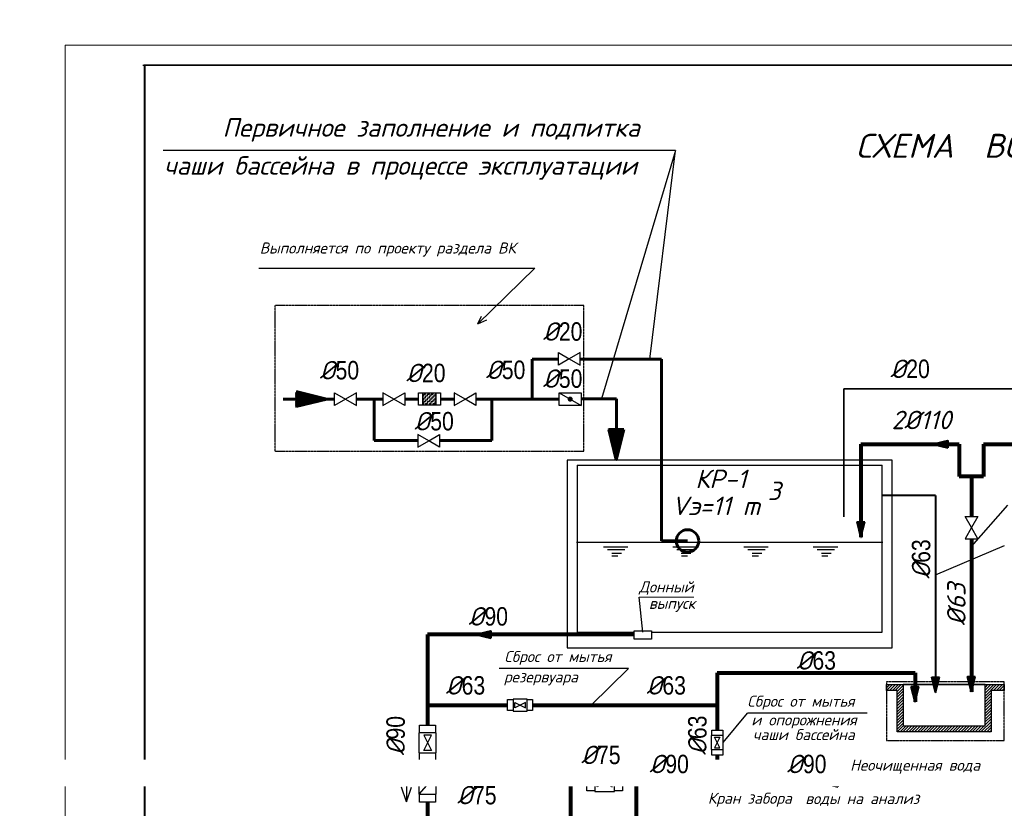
# Model space of a CAD drawing. Extents: x 4114239 to 5838486, y 780458 to 1383318.
# Tile 152 of 231: x 4307661 to 4332364, y 1276986 to 1296787. Entities that reach past the tile are written whole.
import ezdxf
from ezdxf import colors
from ezdxf.entities.mleader import LeaderData, LeaderLine
from ezdxf.enums import TextEntityAlignment as Align
from ezdxf.math import Vec2, Vec3

# ---------------------------------------------------------------- set-up
doc = ezdxf.new("R2010")
doc.units = 0
doc.header["$MEASUREMENT"] = 0
doc.linetypes.add('DASHDOT', pattern=[1, 0.5, -0.25, 0, -0.25])
for name, color, linetype, lineweight in [('-N1-B1-', 5, 'Continuous', 50), ('BRAVARIJA', 5, 'Continuous', 35), ('линия40', 7, 'Continuous', 5), ('облицовки', 10, 'Continuous', 40), ('Основные', 160, 'Continuous', 40)]:
    doc.layers.add(name, color=color, linetype=linetype, lineweight=lineweight)
for name, color, linetype in [('100_AXIS', 8, 'DASHDOT'), ('100_HATCH_WET', 150, 'Continuous'), ('100_TEXT_SEC', 161, 'Continuous'), ('URZADZENIA', 7, 'Continuous'), ('ZAW', 7, 'Continuous'), ('рамка', 206, 'Continuous'), ('Слой2', 1, 'Continuous')]:
    doc.layers.add(name, color=color, linetype=linetype)
doc.layers.add('Конструктив - Перегородки_Ном._пера__47', color=7, linetype='Continuous', lineweight=40, true_color=0x373737)
doc.layers.add('Отметки', color=7, linetype='Continuous', lineweight=0, true_color=0x221726)
doc.styles.add('ISOCPEUR_1.00', font='isocpeui.ttf')
doc.styles.add('ГОСТ 250', font='isocpeui.ttf', dxfattribs={"height": 300})

# ---------------------------------------------------------------- blocks, each defined once
blk = doc.blocks.new('_None')

msp = doc.modelspace()

# ---------------------------------------------------------------- hatches: boundary and pattern name
at = {"lineweight": 60, "true_color": 0x008ebd}
h = msp.add_hatch(dxfattribs=at)
h.set_pattern_fill('ANSI31', color=142, scale=75.264303, angle=90, style=0)
h.set_pattern_definition([(135, (4318017.132, 1480765.076), (-6.65248736, -6.65248736), [])])
h.paths.add_polyline_path([(4315363.4468, 1287260.6134), (4314594.8815, 1287448.3178), (4314594.8815, 1287072.9091)])
h = msp.add_hatch(dxfattribs=at)
h.set_pattern_fill('ANSI31', color=142, scale=75.264303, style=0)
h.set_pattern_definition([(45, (4516131.875, 1283078.553), (-6.65248736, 6.65248736), [])])
h.paths.add_polyline_path([(4322627.4123, 1285732.2386), (4322815.1167, 1286500.8038), (4322439.7079, 1286500.8038)])
at = {"layer": '100_TEXT_SEC'}
h = msp.add_hatch(dxfattribs=at)
h.set_pattern_fill('ANSI31', color=256, scale=410, style=0)
h.set_pattern_definition([(45, (2543082.25, 1682972.1), (-36.2392225, 36.2392225), [])])
h.paths.add_polyline_path([(4331881.7524, 1279055.1), (4330818.1377, 1279055.1), (4330713.3401, 1278905.1), (4332031.7524, 1278905.1), (4332031.7524, 1279945.1), (4332359.2524, 1279945.1), (4332359.2524, 1280095.1), (4331881.7524, 1280095.1)])
h.paths.add_polyline_path([(4330713.3401, 1278905.1), (4330818.1377, 1279055.1), (4330036.8729, 1279055.1), (4329905.0248, 1278905.1)])
h.paths.add_polyline_path([(4329675.2524, 1278905.1), (4329905.0248, 1278905.1), (4330036.8729, 1279055.1), (4329825.2524, 1279055.1), (4329825.2524, 1279591.9466), (4329675.2524, 1279445.7937)])
h.paths.add_polyline_path([(4329825.2524, 1280095.1), (4329406.2524, 1280095.1), (4329406.2524, 1279945.1), (4329675.2524, 1279945.1), (4329675.2524, 1279445.7937), (4329825.2524, 1279591.9466)])
at = {"layer": 'ZAW'}
h = msp.add_hatch(dxfattribs=at)
h.set_pattern_fill('ZIGZAG', color=256, scale=380.16, style=0)
h.set_pattern_definition([(0, (4304444.81, 1280497.75), (47.52, 47.52), [47.52, -47.52]), (90, (4304492.33, 1280497.75), (-47.52, 47.52), [47.52, -47.52])])
h.paths.add_polyline_path([(4318106.1151, 1287106.2993), (4318106.1151, 1287414.9276), (4317774.6882, 1287414.9276), (4317774.6882, 1287106.2993)])
at = {"layer": 'Конструктив - Перегородки_Ном._пера__47', "linetype": 'Continuous', "true_color": 0xc76300}
h = msp.add_hatch(dxfattribs=at)
h.set_pattern_fill('ANSI31', color=32, scale=37.632151, style=0)
h.set_pattern_definition([(45, (4427392.5592, 1278564.6696), (-3.32624368, 3.32624368), [])])
h.paths.add_polyline_path([(4330640.3281, 1279891.5122), (4330734.1802, 1280275.7949), (4330546.4759, 1280275.7949)])
at = {"layer": 'облицовки'}
h = msp.add_hatch(dxfattribs=at)
h.set_pattern_fill('ANSI31', color=256, scale=37.632151, angle=270, style=0)
h.set_pattern_definition([(315, (4329237.7576, 1189377.0654), (3.32624368, 3.32624368), [])])
h.paths.add_polyline_path([(4330564.6002, 1286129.2966), (4330948.8829, 1286035.4444), (4330948.8829, 1286223.1488)])
h = msp.add_hatch(dxfattribs=at)
h.set_pattern_fill('ANSI31', color=256, scale=37.632151, style=0)
h.set_pattern_definition([(45, (4425519.01, 1282464.49), (-3.32624368, 3.32624368), [])])
h.paths.add_polyline_path([(4328766.7786, 1283791.3327), (4328860.6308, 1284175.6154), (4328672.9264, 1284175.6154)])
h = msp.add_hatch(dxfattribs=at)
h.set_pattern_fill('ANSI31', color=256, scale=37.632151, angle=270, style=0)
h.set_pattern_definition([(315, (4317767.3374, 1184597.025), (3.32624368, 3.32624368), [])])
h.paths.add_polyline_path([(4319094.1801, 1281349.2563), (4319478.4627, 1281255.4041), (4319478.4627, 1281443.1084)])
h = msp.add_hatch(dxfattribs=at)
h.set_pattern_fill('ANSI31', color=256, scale=37.632151, style=0)
h.set_pattern_definition([(45, (4428289.9277, 1278583.393), (-3.32624368, 3.32624368), [])])
h.paths.add_polyline_path([(4331537.6965, 1279910.2355), (4331631.5487, 1280294.5181), (4331443.8443, 1280294.5181)])
h = msp.add_hatch(dxfattribs=at)
h.set_pattern_fill('ANSI31', color=256, scale=37.632151, style=0)
h.set_pattern_definition([(45, (4426876.041, 1278336.8215), (-3.32624368, 3.32624368), [])])
h.paths.add_polyline_path([(4330123.8098, 1279663.6642), (4330217.662, 1280047.9468), (4330029.9576, 1280047.9468)])
h = msp.add_hatch(dxfattribs=at)
h.set_pattern_fill('ANSI31', color=256, scale=37.632151, angle=270, style=0)
h.set_pattern_definition([(315, (4326479.2576, 1180869.414), (3.32624368, 3.32624368), [])])
h.paths.add_polyline_path([(4327806.1002, 1277621.6454), (4328190.3829, 1277527.7932), (4328190.3829, 1277715.4976)])

# ---------------------------------------------------------------- linework, layer by layer
for p, q in [((4324115.0234, 1293502.9804), (4311263.0422, 1293502.9804)), ((4324115.0234, 1293502.9804), (4322254.5329, 1287270.5234)), ((4323470.8952, 1288261.0959), (4324115.0234, 1293502.9804)), ((4322936.0925, 1280499.69), (4319689.5744, 1280499.69)), ((4321999.9451, 1279578.2387), (4322936.0925, 1280499.69)), ((4325313.6492, 1278637.9827), (4325921.4563, 1279377.6526)), ((4328926.4861, 1279377.6526), (4325921.4563, 1279377.6526)), ((4317367.9201, 1277964.3197), (4317367.9201, 1277147.2174)), ((4317367.9201, 1277147.2174), (4317241.5213, 1277518.0723)), ((4317367.9201, 1277147.2174), (4317494.3189, 1277518.0723))]:
    msp.add_line(p, q)
at = {"ltscale": 100}
for p, q in [((4313662.6801, 1290544.6355), (4320587.6801, 1290544.6355)), ((4320587.6801, 1290544.6355), (4319155.1801, 1289152.1355)), ((4319155.1801, 1289152.1355), (4319244.6801, 1289346.1355)), ((4319155.1801, 1289152.1355), (4319378.6801, 1289251.1355)), ((4329404.7524, 1280095.1), (4332359.2524, 1280095.1)), ((4318110.8871, 1277837.2393), (4317678.4551, 1277338.2793))]:
    msp.add_line(p, q, dxfattribs=at)
at = {"color": 142, "lineweight": 60, "true_color": 0x008ebd}
for p, q in [((4320521.9616, 1288261.0959), (4321175.0992, 1288261.0959)), ((4320521.9616, 1287260.6134), (4320521.9616, 1288261.0959)), ((4321722.5296, 1288261.0959), (4323763.1777, 1288261.0959)), ((4323763.1777, 1288261.0959), (4323763.1777, 1283698.8513)), ((4314272.5149, 1287260.6134), (4315560.8868, 1287260.6134)), ((4315363.4468, 1287260.6134), (4314594.8815, 1287448.3178)), ((4315363.4468, 1287260.6134), (4314594.8815, 1287072.9091)), ((4316108.3172, 1287260.6134), (4316776.0159, 1287260.6134)), ((4316555.1083, 1287260.6134), (4316555.1083, 1286220.1355)), ((4317323.4463, 1287260.6134), (4317666.2682, 1287260.6134)), ((4318214.5351, 1287260.6134), (4318560.9177, 1287260.6134)), ((4319108.3481, 1287260.6134), (4321198.8644, 1287260.6134)), ((4319502.6113, 1287260.6134), (4319502.6113, 1286220.1355)), ((4321746.2948, 1287270.5234), (4322635.0724, 1287270.5234)), ((4322635.0724, 1287270.5234), (4322635.0724, 1285763.6031)), ((4322439.7079, 1286500.8038), (4322815.1167, 1286500.8038)), ((4322627.4123, 1285732.2386), (4322439.7079, 1286500.8038)), ((4322627.4123, 1285732.2386), (4322815.1167, 1286500.8038)), ((4316555.1083, 1286220.1355), (4317648.2489, 1286220.1355)), ((4318195.6793, 1286220.1355), (4319502.6113, 1286220.1355)), ((4323763.1777, 1283698.8513), (4324416.3153, 1283698.8513))]:
    msp.add_line(p, q, dxfattribs=at)
at = {"ltscale": 5}
for p, q in [((4331537.6965, 1283559.6329), (4332455.9548, 1284596.2775)), ((4330640.3281, 1282848.7717), (4332366.2196, 1283582.6495)), ((4323298.8406, 1281408.8245), (4323201.9054, 1282285.3676))]:
    msp.add_line(p, q, dxfattribs=at)
at = {"ltscale": 100}
for points in [[(4323078.5836, 1281445.3245), (4323513.0976, 1281445.3245), (4323513.0976, 1281233.5929), (4323078.5836, 1281233.5929)], [(4331881.7524, 1280095.1), (4329825.2524, 1280095.1), (4329825.2524, 1279055.1), (4331881.7524, 1279055.1)]]:
    msp.add_lwpolyline(points, close=True, dxfattribs=at)
at = {"ltscale": 10}
for points in [[(4320041.219, 1279717.9475), (4320041.219, 1279438.5299), (4319901.5102, 1279438.5299), (4319901.5102, 1279717.9475)], [(4320041.219, 1279729.5899), (4320041.219, 1279426.8875), (4320390.491, 1279426.8875), (4320390.491, 1279729.5899)], [(4320348.911, 1279511.7107), (4320348.911, 1279644.7667), (4320082.799, 1279511.7107), (4320082.799, 1279644.7667)], [(4320530.1998, 1279717.9475), (4320530.1998, 1279438.5299), (4320390.491, 1279438.5299), (4320390.491, 1279717.9475)], [(4317678.4551, 1278379.3524), (4318110.8871, 1278379.3524), (4318110.8871, 1278878.3124), (4317678.4551, 1278878.3124)], [(4317695.0871, 1279077.8964), (4318094.2551, 1279077.8964), (4318094.2551, 1278878.3124), (4317695.0871, 1278878.3124)], [(4325302.0068, 1278812.6187), (4325022.5892, 1278812.6187), (4325022.5892, 1278952.3275), (4325302.0068, 1278952.3275)], [(4317989.7111, 1278818.9124), (4317799.6311, 1278818.9124), (4317989.7111, 1278438.7524), (4317799.6311, 1278438.7524)], [(4325313.6492, 1278812.6187), (4325010.9468, 1278812.6187), (4325010.9468, 1278463.3467), (4325313.6492, 1278463.3467)], [(4325095.77, 1278504.9267), (4325228.826, 1278504.9267), (4325095.77, 1278771.0387), (4325228.826, 1278771.0387)], [(4317695.0871, 1278379.3524), (4318094.2551, 1278379.3524), (4318094.2551, 1278179.7684), (4317695.0871, 1278179.7684)], [(4325302.0068, 1278323.6379), (4325022.5892, 1278323.6379), (4325022.5892, 1278463.3467), (4325302.0068, 1278463.3467)], [(4317695.0871, 1278036.8233), (4318094.2551, 1278036.8233), (4318094.2551, 1277837.2393), (4317695.0871, 1277837.2393)], [(4317678.4551, 1277338.2793), (4318110.8871, 1277338.2793), (4318110.8871, 1277837.2393), (4317678.4551, 1277837.2393)], [(4322088.0047, 1277821.2294), (4322088.0047, 1277422.0614), (4321888.4207, 1277422.0614), (4321888.4207, 1277821.2294)], [(4322088.0047, 1277837.8614), (4322088.0047, 1277405.4294), (4322586.9647, 1277405.4294), (4322586.9647, 1277837.8614)], [(4322527.5647, 1277526.6054), (4322527.5647, 1277716.6854), (4322147.4047, 1277526.6054), (4322147.4047, 1277716.6854)], [(4322786.5487, 1277821.2294), (4322786.5487, 1277422.0614), (4322586.9647, 1277422.0614), (4322586.9647, 1277821.2294)], [(4317695.0871, 1277338.2793), (4318094.2551, 1277338.2793), (4318094.2551, 1277138.6953), (4317695.0871, 1277138.6953)]]:
    msp.add_lwpolyline(points, close=True, dxfattribs=at)
at = {"color": 142, "lineweight": 60, "true_color": 0x008ebd}
msp.add_circle((4324416.3153, 1283698.8513), 281.1673, dxfattribs=at)
at = {"layer": '100_AXIS', "ltscale": 15}
for p, q in [((4321816.1801, 1289607.6355), (4314074.1801, 1289607.6355)), ((4314074.1801, 1285941.1355), (4314074.1801, 1289607.6355)), ((4321816.1801, 1285941.1355), (4321816.1801, 1289607.6355)), ((4321816.1801, 1285941.1355), (4314074.1801, 1285941.1355))]:
    msp.add_line(p, q, dxfattribs=at)
msp.add_lwpolyline([(4332361.2524, 1280164.1), (4329406.2524, 1280164.1), (4329406.2524, 1278692.6), (4332361.2524, 1278692.6)], close=True, dxfattribs=at)
at = {"layer": '100_HATCH_WET'}
for p, q in [((4321175.0992, 1288426.7176), (4321448.8144, 1288268.6881)), ((4321175.0992, 1288110.6585), (4321175.0992, 1288426.7176)), ((4321448.8144, 1288268.6881), (4321175.0992, 1288110.6585)), ((4315560.8868, 1287102.5839), (4315560.8868, 1287418.643)), ((4315560.8868, 1287418.643), (4315834.602, 1287260.6134)), ((4315834.602, 1287260.6134), (4315560.8868, 1287102.5839)), ((4321198.8644, 1287418.643), (4321746.2948, 1287102.5839)), ((4329316.3345, 1283659.7325), (4321631.3857, 1283659.7325)), ((4322307.4953, 1283552.8003), (4322920.6299, 1283552.8003)), ((4325829.1273, 1283552.8003), (4326442.2619, 1283552.8003)), ((4327571.6015, 1283552.8003), (4328184.7361, 1283552.8003)), ((4322841.7116, 1283475.9595), (4322404.6256, 1283475.9595)), ((4322513.8971, 1283392.1332), (4322756.7227, 1283392.1332)), ((4322671.7337, 1283315.2924), (4322519.9677, 1283315.2924)), ((4322586.3781, 1283392.1332), (4322630.2884, 1283392.1332)), ((4326363.3436, 1283475.9595), (4325926.2575, 1283475.9595)), ((4326035.529, 1283392.1332), (4326278.3546, 1283392.1332)), ((4326193.3656, 1283315.2924), (4326041.5997, 1283315.2924)), ((4326108.01, 1283392.1332), (4326151.9203, 1283392.1332)), ((4328105.8178, 1283475.9595), (4327668.7317, 1283475.9595)), ((4327778.0032, 1283392.1332), (4328020.8288, 1283392.1332)), ((4327935.8398, 1283315.2924), (4327784.0738, 1283315.2924)), ((4327850.4842, 1283392.1332), (4327894.3945, 1283392.1332))]:
    msp.add_line(p, q, dxfattribs=at)
for points in [[(4321448.8144, 1288268.6881), (4321722.5296, 1288110.6585), (4321722.5296, 1288426.7176)], [(4315834.602, 1287260.6134), (4316108.3172, 1287102.5839), (4316108.3172, 1287418.643)], [(4321198.8644, 1287418.643), (4321746.2948, 1287418.643), (4321746.2948, 1287102.5839), (4321198.8644, 1287102.5839)]]:
    msp.add_lwpolyline(points, close=True, dxfattribs=at)
at = {"layer": '100_HATCH_WET', "const_width": 63.36}
msp.add_lwpolyline([(4321440.8996, 1287260.6134, 1), (4321504.2596, 1287260.6134, 1)], format="xyb", close=True, dxfattribs=at)
at = {"layer": '100_TEXT_SEC'}
msp.add_lwpolyline([(4332359.2524, 1280095.1), (4332359.2524, 1279945.1), (4332031.7524, 1279945.1), (4332031.7524, 1278905.1), (4329675.2524, 1278905.1), (4329675.2524, 1279945.1), (4329404.7524, 1279945.1), (4329404.7524, 1280095.1)], dxfattribs=at)
at = {"layer": 'BRAVARIJA', "lineweight": 35}
for p in [(4328339.1811, 1284301.1361), (4336814.1811, 1287518.7761)]:
    msp.add_line(p, (4328339.1811, 1287518.7761), dxfattribs=at)
at = {"layer": 'URZADZENIA'}
for p, q in [((4321651.3084, 1285600.3401), (4321651.3084, 1281408.8245)), ((4321651.3084, 1285600.3401), (4329296.4117, 1285600.3401)), ((4329296.4117, 1281408.8245), (4329296.4117, 1285600.3401)), ((4324049.9695, 1283552.8003), (4324663.1041, 1283552.8003)), ((4324584.1858, 1283475.9595), (4324147.0998, 1283475.9595)), ((4324256.3713, 1283392.1332), (4324499.1969, 1283392.1332)), ((4324414.2079, 1283315.2924), (4324262.4419, 1283315.2924)), ((4324328.8523, 1283392.1332), (4324372.7626, 1283392.1332)), ((4321651.3084, 1281408.8245), (4323078.5836, 1281408.8245)), ((4323513.0976, 1281408.8245), (4329296.4117, 1281408.8245))]:
    msp.add_line(p, q, dxfattribs=at)
msp.add_lwpolyline([(4321397.7632, 1285730.1855), (4321397.7632, 1281018.4651), (4329549.9569, 1281018.4651), (4329549.9569, 1285730.1855)], close=True, dxfattribs=at)
at = {"layer": 'ZAW'}
for p, q in [((4317049.7311, 1287260.6134), (4316776.0159, 1287418.643)), ((4316776.0159, 1287418.643), (4316776.0159, 1287102.5839)), ((4316776.0159, 1287102.5839), (4317049.7311, 1287260.6134)), ((4317774.6882, 1287106.2993), (4317774.6882, 1287414.9276)), ((4318106.1151, 1287106.2993), (4318106.1151, 1287414.9276)), ((4318834.6329, 1287260.6134), (4318560.9177, 1287418.643)), ((4318560.9177, 1287418.643), (4318560.9177, 1287102.5839)), ((4318560.9177, 1287102.5839), (4318834.6329, 1287260.6134)), ((4317921.9641, 1286212.5433), (4317648.2489, 1286370.5728)), ((4317648.2489, 1286370.5728), (4317648.2489, 1286054.5137)), ((4317648.2489, 1286054.5137), (4317921.9641, 1286212.5433)), ((4331377.6916, 1284310.7789), (4331697.7014, 1284310.7789)), ((4331537.6965, 1284033.6423), (4331377.6916, 1284310.7789)), ((4331697.7014, 1284310.7789), (4331537.6965, 1284033.6423)), ((4331537.6965, 1284033.6423), (4331377.6916, 1283756.5056)), ((4331697.7014, 1283756.5056), (4331537.6965, 1284033.6423)), ((4331377.6916, 1283756.5056), (4331697.7014, 1283756.5056))]:
    msp.add_line(p, q, dxfattribs=at)
for points in [[(4317049.7311, 1287260.6134), (4317323.4463, 1287418.643), (4317323.4463, 1287102.5839)], [(4317666.2682, 1287414.9276), (4318214.5351, 1287414.9276), (4318214.5351, 1287106.2993), (4317666.2682, 1287106.2993)], [(4318834.6329, 1287260.6134), (4319108.3481, 1287418.643), (4319108.3481, 1287102.5839)], [(4317921.9641, 1286212.5433), (4318195.6793, 1286370.5728), (4318195.6793, 1286054.5137)]]:
    msp.add_lwpolyline(points, close=True, dxfattribs=at)
at = {"layer": 'ZAW', "const_width": 63.36}
msp.add_lwpolyline([(4318079.2071, 1277837.2393, 1), (4318142.5671, 1277837.2393, 1)], format="xyb", close=True, dxfattribs=at)
at = {"layer": 'Конструктив - Перегородки_Ном._пера__47', "color": 32, "linetype": 'Continuous', "true_color": 0xc76300}
for p, q in [((4330640.3281, 1284840.6861), (4329296.4117, 1284840.6861)), ((4330640.3281, 1284840.6861), (4330640.3281, 1279891.5122)), ((4330546.4759, 1280275.7949), (4330734.1802, 1280275.7949)), ((4330640.3281, 1279891.5122), (4330546.4759, 1280275.7949)), ((4330640.3281, 1279891.5122), (4330734.1802, 1280275.7949))]:
    msp.add_line(p, q, dxfattribs=at)
at = {"layer": 'линия40', "ltscale": 3}
for p, q in [((4308800.1811, 1254145.1361), (4308800.1811, 1296145.1361)), ((4308800.1811, 1296145.1361), (4368200.1811, 1296145.1361)), ((4310800.1811, 1254645.1361), (4310800.1811, 1295645.1361)), ((4310800.1811, 1295645.1361), (4310800.1811, 1254645.1361)), ((4310800.1811, 1295645.1361), (4310800.1811, 1254645.1361)), ((4310800.1811, 1295645.1361), (4367650.1811, 1295645.1361)), ((4310850.1811, 1295645.1361), (4367700.1811, 1295645.1361))]:
    msp.add_line(p, q, dxfattribs=at)
at = {"layer": 'линия40', "ltscale": 3, "const_width": 50}
msp.add_lwpolyline([(4367700.1811, 1254645.1361), (4310800.1811, 1254645.1361), (4310800.1811, 1295645.1361), (4367700.1811, 1295645.1361)], close=True, dxfattribs=at)
at = {"layer": 'облицовки'}
for p, q in [((4330564.6002, 1286129.2966), (4330948.8829, 1286223.1488)), ((4330564.6002, 1286129.2966), (4330948.8829, 1286035.4444)), ((4330948.8829, 1286223.1488), (4330948.8829, 1286035.4444)), ((4328672.9264, 1284175.6154), (4328860.6308, 1284175.6154)), ((4328766.7786, 1283791.3327), (4328672.9264, 1284175.6154)), ((4328766.7786, 1283791.3327), (4328860.6308, 1284175.6154)), ((4319094.1801, 1281349.2563), (4319478.4627, 1281443.1084)), ((4319094.1801, 1281349.2563), (4319478.4627, 1281255.4041)), ((4319478.4627, 1281443.1084), (4319478.4627, 1281255.4041)), ((4331443.8443, 1280294.5181), (4331631.5487, 1280294.5181)), ((4331537.6965, 1279910.2355), (4331443.8443, 1280294.5181)), ((4331537.6965, 1279910.2355), (4331631.5487, 1280294.5181)), ((4330029.9576, 1280047.9468), (4330217.662, 1280047.9468)), ((4330123.8098, 1279663.6642), (4330029.9576, 1280047.9468)), ((4330123.8098, 1279663.6642), (4330217.662, 1280047.9468)), ((4317894.6711, 1278179.7684), (4317894.6711, 1278036.8233)), ((4317894.6711, 1278179.7684), (4317894.6711, 1278036.8233)), ((4327806.1002, 1277621.6454), (4328190.3829, 1277715.4976)), ((4327806.1002, 1277621.6454), (4328190.3829, 1277527.7932)), ((4328190.3829, 1277715.4976), (4328190.3829, 1277527.7932))]:
    msp.add_line(p, q, dxfattribs=at)
at = {"layer": 'Отметки'}
msp.add_line((4323201.9054, 1282285.3676), (4324577.4548, 1282285.3676), dxfattribs=at)
at = {"layer": 'рамка'}
msp.add_line((4310750.1811, 1295645.1361), (4367600.1811, 1295645.1361), dxfattribs=at)
at = {"layer": 'Слой2', "lineweight": 80}
for p, q in [((4328766.7786, 1286129.2966), (4328766.7786, 1283791.3327)), ((4328766.7786, 1286129.2966), (4331230.2815, 1286129.2966)), ((4331230.2815, 1286129.2966), (4331230.2815, 1285315.8085)), ((4331845.1115, 1286129.2966), (4338931.5644, 1286129.2966)), ((4331845.1115, 1286129.2966), (4331845.1115, 1285315.8085)), ((4331845.1115, 1285315.8085), (4331230.2815, 1285315.8085)), ((4331537.6965, 1285315.8085), (4331537.6965, 1284310.7789)), ((4331537.6965, 1283756.5056), (4331537.6965, 1279910.2355)), ((4317894.6711, 1281349.2563), (4317894.6711, 1279077.8964)), ((4323078.5836, 1281349.2563), (4317894.6711, 1281349.2563)), ((4325162.298, 1280391.7379), (4325162.298, 1278952.3275)), ((4325162.298, 1280391.7379), (4330123.8098, 1280391.7379)), ((4330123.8098, 1280391.7379), (4330123.8098, 1279663.6642)), ((4317894.6711, 1279578.2387), (4319901.5102, 1279578.2387)), ((4320530.1998, 1279578.2387), (4325162.298, 1279578.2387)), ((4325162.298, 1278323.6379), (4325162.298, 1277621.6454)), ((4321483.9291, 1277621.6454), (4321483.9291, 1276523.3233)), ((4321483.9291, 1277621.6454), (4321888.4207, 1277621.6454)), ((4322802.7902, 1277621.6454), (4334179.6555, 1277621.6454)), ((4323128.5597, 1277621.6454), (4323128.5597, 1276758.3841)), ((4317894.6711, 1277138.6953), (4317894.6711, 1269270.0387))]:
    msp.add_line(p, q, dxfattribs=at)

# ---------------------------------------------------------------- texts
at = {"layer": 'Основные', "color": 0, "style": 'ГОСТ 250'}
for s, height, p in [('Первичное заполнение и подпитка ', 463.32, (4312750.7597, 1293848.7552)), ('чаши бассейна в процессе эксплуатации', 463.32, (4311279.5865, 1292895.2338)), ('Выполняется по проекту раздела ВК', 277.992, (4313684.2577, 1290915.4821)), ('2%%C110', 463.32, (4329534.2754, 1286505.1263)), ('КP-1', 463.32, (4324611.5661, 1285025.6898)), ('3', 463.32, (4326428.7979, 1284725.4265)), ('Vэ=11 m', 463.32, (4324017.1278, 1284348.724)), ('Сброс от мытья  ', 277.992, (4319820.7955, 1280659.0862)), ('резервуара', 277.992, (4319808.3918, 1280145.9698)), ('Сброс от мытья  ', 277.992, (4325915.9106, 1279537.0488)), ('и опорожнения  ', 277.992, (4326016.8963, 1279068.1435)), (' чаши бассейна', 277.992, (4325877.7919, 1278697.9206)), ('Неочищенная вода', 277.992, (4328495.7841, 1277931.4356)), ('Кран забора  ', 277.992, (4324924.3865, 1277099.3801)), ('  воды на анализ', 277.992, (4327017.2631, 1277091.3156))]:
    msp.add_text(s, height=height, dxfattribs=at).set_placement(p)
msp.add_text('СХЕМА  ВОДОПОДГОТОВКИ  БАССЕЙНА  ДЛЯ  ПЛАВАНИЯ ', height=602.316, dxfattribs=at).set_placement((4339841.1473, 1293318.7365), align=Align.CENTER)
for s, p in [('Донный  ', (4323198.0104, 1282546.04)), ('  выпуск', (4323092.8239, 1282133.1156))]:
    msp.add_text(s, height=277.992, dxfattribs=at).set_placement(p, align=Align.MIDDLE_LEFT)
msp.add_text('%%C63', height=463.32, rotation=90, dxfattribs=at).set_placement((4331392.239, 1281577.2507))
at = {"layer": 'Основные', "color": 0, "insert": (4311639.514, 1322203.1881), "char_height": 351, "width": 18425.165916, "attachment_point": 1, "style": 'ГОСТ 250'}
msp.add_mtext('\\pi1037; Гипохлорит получают, пропуская газообразный хлор через раствор гидроксида натрия в строго контролируемых условиях. Для повышения стабильности препарата при хранении часть не прореагировавшей щелочи оставляют в дезинфицирующем средстве, поэтому получаемый раствор препарата характеризуется очень высоком значением pH - около 12.\\PДаже при соблюдении благоприятных условий хранения (в темном месте при пониженной температуре) гипохлорит медленно разлагается, теряя часть хлора и образуя кислород. Однако значение pH при этом остается высоким.  В летние месяцы рекомендуется хранить раствор гипохлорита натрия в темном контейнере не дольше одного месяца при максимально низкой температуре.\\P{\\LНикогда не добавляйте кислоту непосредственно к раствору гипохлорита, так как это приведет к образованию ядовитого газообразного хлора.\\P\\pi0;ВНИМАНИЕ: ВСЕГДА вносите химический агент в воду. НИКОГДА не добавляйте воду к химическим агентам во избежание несчастных случаев.\\P}   Необходимая для коррекции pH кислота должна подаваться в бассейн постепенно. В случае использования хлористоводородной (соляной) кислоты ее необходимо разбавить перед добавлением в бассейн.  Это можно сделать, например, в ведре или канистре, добавив к воде из бассейна соляную кислоту (конкретные концентрации, объемы и дозировки должны присутствовать в инструкции по применению, предоставляемой производителем).\\P\\pi1037;При применении сухого препарата для понижения pH (гидросульфата натрия) его необходимо предварительно растворить в воде. Вне зависимости от того, какой препарат вы используете (жидкий или твердый), старайтесь как можно более равномерно распределять в бассейне приготовленный раствор понижающего pH реагента. \\PГипохлорит кальция  является более стабильным аналогом гипохлорита натрия. Коммерчески доступны препараты в форме гранул или таблеток с содержанием доступного хлора вплоть до 65%, что выше, чем в случае гипохлорита натрия.\\PГипохлорит кальция растворяют в воде и подают в циркуляционную систему автоматически.  Постоянное использование гипохлорита приводит к увеличению уровня кальция в воде. Это является безусловным достоинством препарата в регионах с мягкой водой. В таких условиях в бассейнах часто наблюдается «растворение» цемента между керамическими плитками из-за того, что вода испытывает «нехватку кальция», и ей требуются источники кальция для компенсации его уровня. В этом случае гипохлорит кальция выполняет сразу две функции: дезинфицирует воду и помогает устранить нехватку кальция.', dxfattribs=at)
at = {"layer": 'Основные', "color": 0, "char_height": 463.32, "attachment_point": 9, "style": 'ГОСТ 250'}
for s, insert in [('%%C{\\fArial Narrow|b0|i0|c204|p34;20}', (4321778.6519, 1288719.6077)), ('%%C{\\fArial Narrow|b0|i0|c204|p34;50}', (4320347.5193, 1287758.4894)), ('%%C{\\fArial Narrow|b0|i0|c204|p34;20}', (4330494.4098, 1287782.803)), ('%%C{\\fArial Narrow|b0|i0|c204|p34;50}', (4316176.4433, 1287748.6617)), ('%%C{\\fArial Narrow|b0|i0|c204|p34;20}', (4318344.9975, 1287678.9544)), ('%%C{\\fArial Narrow|b0|i0|c204|p34;50}', (4321778.6519, 1287537.1692)), ('%%C{\\fArial Narrow|b0|i0|c204|p34;50}', (4318552.4433, 1286467.1617)), ('%%C{\\fArial Narrow|b0|i0|c204|p34;90}', (4319911.9984, 1281567.3701)), ('%%C{\\fArial Narrow|b0|i0|c204|p34;63}', (4328140.1527, 1280461.3851)), ('%%C{\\fArial Narrow|b0|i0|c204|p34;63}', (4319339.7675, 1279835.0777)), ('%%C{\\fArial Narrow|b0|i0|c204|p34;63}', (4324375.5562, 1279835.0777)), ('%%C{\\fArial Narrow|b0|i0|c204|p34;75}', (4322736.2457, 1278089.1332)), ('%%C{\\fArial Narrow|b0|i0|c204|p34;90}', (4324449.6311, 1277861.3911)), ('%%C{\\fArial Narrow|b0|i0|c204|p34;90}', (4327901.4723, 1277861.3911)), ('%%C{\\fArial Narrow|b0|i0|c204|p34;75}', (4319625.7457, 1277079.6332))]:
    msp.add_mtext(s, dxfattribs=dict(at, insert=insert))
at = {"layer": 'Основные', "color": 0, "char_height": 463.32, "attachment_point": 9, "rotation": 90, "style": 'ГОСТ 250'}
for s, insert in [('%%C{\\fArial Narrow|b0|i0|c204|p34;63}', (4330513.3238, 1283739.4966)), ('%%C{\\fArial Narrow|b0|i0|c204|p34;90}', (4317330.3652, 1279304.6714)), ('%%C{\\fArial Narrow|b0|i0|c204|p34;63}', (4324900.4973, 1279314.2926))]:
    msp.add_mtext(s, dxfattribs=dict(at, insert=insert))

# ---------------------------------------------------------------- next in the draw order: leaders
at = {"layer": '-N1-B1-', "color": 18, "true_color": 0x000000}
ml = msp.add_multileader_mtext('Standard', dxfattribs=at)
ml.set_content('Выпуск К1-1 \\P∅110 L=7500', color=(0, 0, 0), style='ISOCPEUR_1.00')
ml.set_leader_properties(color=256, linetype='ByLayer', lineweight=15)
ml.set_arrow_properties(name='NONE')
ml.build(insert=Vec2(0, 0))
ml.multileader.update_dxf_attribs({"text_left_attachment_type": 6, "text_right_attachment_type": 6, "dogleg_length": 0.1251, "arrow_head_size": 160000, "scale": 200})
ctx = ml.context
ctx.base_point, ctx.scale, ctx.char_height, ctx.arrow_head_size, ctx.landing_gap_size, ctx.plane_origin = Vec3(4486020.0947, 1277904.6785), 200, 250, 160000, 0, Vec3(4495883.8858, 1285306.7491)
ctx.left_attachment, ctx.right_attachment, ctx.text_align_type = 6, 6, 1
notes = []
notes.append((ctx, [(1, (1, 1, 0), (4485995.069, 1277904.6785), (1, 0), 25.0257, [(2, [(4485638.6414, 1277465.7645)], 0, [])])]))
ctx.mtext.insert, ctx.mtext.rotation, ctx.mtext.width, ctx.mtext.alignment, ctx.mtext.flow_direction = Vec3(4487000.6818, 1278204.6785), 6.2831853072, 3727.61398, 2, 5
ctx.mtext.has_bg_fill, ctx.mtext.bg_color, ctx.mtext.bg_scale_factor, ctx.mtext.bg_transparency, ctx.mtext.use_window_bg_color = 1, -1073741824, 1, 0, 1
for ctx, leaders in notes:
    for number, flags, end, landing, length, lines in leaders:
        leader = LeaderData()
        leader.index, (leader.has_last_leader_line, leader.has_dogleg_vector, leader.attachment_direction) = number, flags
        leader.last_leader_point, leader.dogleg_vector, leader.dogleg_length = Vec3(end), Vec3(landing), length
        for number, points, colour, breaks in lines:
            line = LeaderLine()
            line.index, line.vertices, line.color, line.breaks = number, Vec3.list(points), colors.encode_raw_color(colour), breaks
            leader.lines.append(line)
        ctx.leaders.append(leader)

doc.saveas('drawing.dxf')
